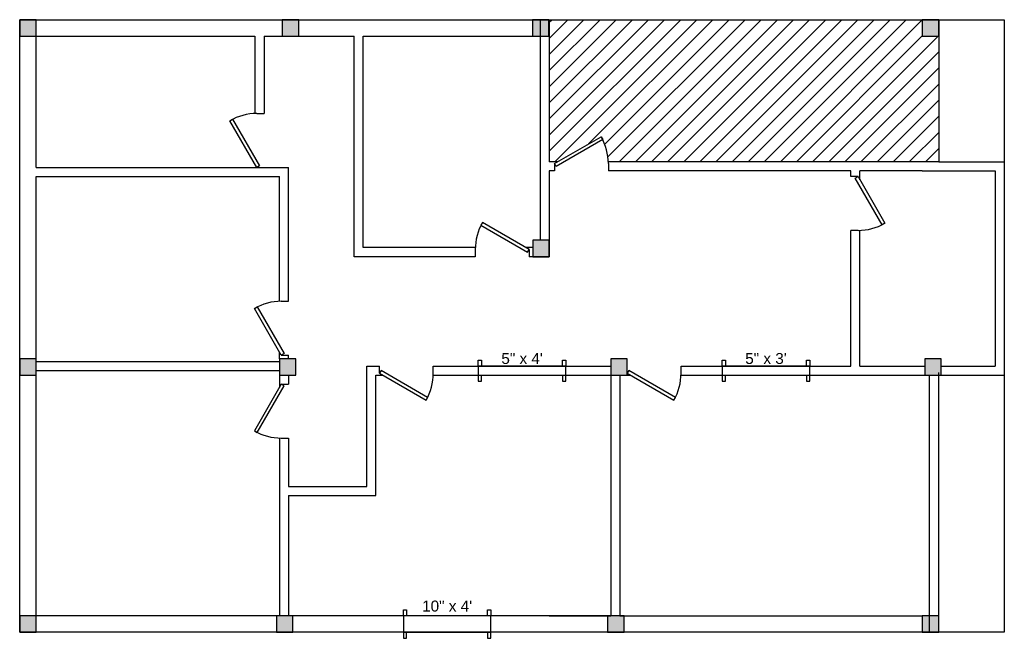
# Model space of a CAD drawing. Header units: inches. Extents: x 7 to 547, y -332 to 7.
import ezdxf
from ezdxf.enums import TextEntityAlignment as Align

# ---------------------------------------------------------------- set-up
doc = ezdxf.new("R2010")
doc.units = ezdxf.units.IN
doc.header["$MEASUREMENT"] = 0
doc.styles.get("Standard").update_dxf_attribs({"font": 'arial.ttf'})

# ---------------------------------------------------------------- blocks, each defined once
blk = doc.blocks.new('Door - Metric')
for p, q in [((0, 0), (0, -100)), ((750, 0), (750, -100))]:
    blk.add_line(p, q)
blk.add_lwpolyline([(0, 0), (650, 375), (671, 337), (22, -38)], close=True)
blk.add_arc((0, 0), 750, 0, 30)
blk = doc.blocks.new('*U15')
h = blk.add_hatch(color=1)
h.dxf.hatch_style = 1
h.paths.add_polyline_path([(9, -4.5), (9, 4.5), (0, 4.5), (0, -4.5)])
at = {"color": 1}
blk.add_lwpolyline([(0, -4.5), (9, -4.5), (9, 4.5), (0, 4.5)], close=True, dxfattribs=at)
blk = doc.blocks.new('*U16')
h = blk.add_hatch(color=1)
h.dxf.hatch_style = 1
h.paths.add_polyline_path([(9, -4.5), (9, 4.5), (0, 4.5), (0, -4.5)])
at = {"color": 1}
blk.add_lwpolyline([(0, -4.5), (9, -4.5), (9, 4.5), (0, 4.5)], close=True, dxfattribs=at)
blk = doc.blocks.new('*U10')
h = blk.add_hatch(color=1)
h.dxf.hatch_style = 1
h.paths.add_polyline_path([(9, -4.5), (9, 4.5), (0, 4.5), (0, -4.5)])
at = {"color": 1}
blk.add_lwpolyline([(0, -4.5), (9, -4.5), (9, 4.5), (0, 4.5)], close=True, dxfattribs=at)
blk = doc.blocks.new('*U11')
h = blk.add_hatch(color=1)
h.dxf.hatch_style = 1
h.paths.add_polyline_path([(9, -4.5), (9, 4.5), (0, 4.5), (0, -4.5)])
at = {"color": 1}
blk.add_lwpolyline([(0, -4.5), (9, -4.5), (9, 4.5), (0, 4.5)], close=True, dxfattribs=at)
blk = doc.blocks.new('*U12')
h = blk.add_hatch(color=1)
h.dxf.hatch_style = 1
h.paths.add_polyline_path([(9, -4.5), (9, 4.5), (0, 4.5), (0, -4.5)])
at = {"color": 1}
blk.add_lwpolyline([(0, -4.5), (9, -4.5), (9, 4.5), (0, 4.5)], close=True, dxfattribs=at)
blk = doc.blocks.new('*U13')
h = blk.add_hatch(color=1)
h.dxf.hatch_style = 1
h.paths.add_polyline_path([(9, -4.5), (9, 4.5), (0, 4.5), (0, -4.5)])
at = {"color": 1}
blk.add_lwpolyline([(0, -4.5), (9, -4.5), (9, 4.5), (0, 4.5)], close=True, dxfattribs=at)
blk = doc.blocks.new('*U14')
h = blk.add_hatch(color=1)
h.dxf.hatch_style = 1
h.paths.add_polyline_path([(9, -4.5), (9, 4.5), (0, 4.5), (0, -4.5)])
at = {"color": 1}
blk.add_lwpolyline([(0, -4.5), (9, -4.5), (9, 4.5), (0, 4.5)], close=True, dxfattribs=at)
blk = doc.blocks.new('*U5')
h = blk.add_hatch(color=1)
h.dxf.hatch_style = 1
h.paths.add_polyline_path([(9, -4.5), (9, 4.5), (0, 4.5), (0, -4.5)])
at = {"color": 1}
blk.add_lwpolyline([(0, -4.5), (9, -4.5), (9, 4.5), (0, 4.5)], close=True, dxfattribs=at)
blk = doc.blocks.new('*U6')
h = blk.add_hatch(color=1)
h.dxf.hatch_style = 1
h.paths.add_polyline_path([(9, -4.5), (9, 4.5), (0, 4.5), (0, -4.5)])
at = {"color": 1}
blk.add_lwpolyline([(0, -4.5), (9, -4.5), (9, 4.5), (0, 4.5)], close=True, dxfattribs=at)
blk = doc.blocks.new('*U7')
h = blk.add_hatch(color=1)
h.dxf.hatch_style = 1
h.paths.add_polyline_path([(9, -4.5), (9, 4.5), (0, 4.5), (0, -4.5)])
at = {"color": 1}
blk.add_lwpolyline([(0, -4.5), (9, -4.5), (9, 4.5), (0, 4.5)], close=True, dxfattribs=at)
blk = doc.blocks.new('*U8')
h = blk.add_hatch(color=1)
h.dxf.hatch_style = 1
h.paths.add_polyline_path([(9, -4.5), (9, 4.5), (0, 4.5), (0, -4.5)])
at = {"color": 1}
blk.add_lwpolyline([(0, -4.5), (9, -4.5), (9, 4.5), (0, 4.5)], close=True, dxfattribs=at)
blk = doc.blocks.new('*U9')
h = blk.add_hatch(color=1)
h.dxf.hatch_style = 1
h.paths.add_polyline_path([(9, -4.5), (9, 4.5), (0, 4.5), (0, -4.5)])
at = {"color": 1}
blk.add_lwpolyline([(0, -4.5), (9, -4.5), (9, 4.5), (0, 4.5)], close=True, dxfattribs=at)
blk = doc.blocks.new('*U4')
h = blk.add_hatch(color=1)
h.dxf.hatch_style = 1
h.paths.add_polyline_path([(9, -4.5), (9, 4.5), (0, 4.5), (0, -4.5)])
at = {"color": 1}
blk.add_lwpolyline([(0, -4.5), (9, -4.5), (9, 4.5), (0, 4.5)], close=True, dxfattribs=at)
blk = doc.blocks.new('*U17')
for p, q in [((0, 0), (0, 100)), ((750, 0), (750, 100))]:
    blk.add_line(p, q)
blk.add_lwpolyline([(0, 0), (650, -375), (671, -337), (22, 38)], close=True)
blk.add_arc((0, 0), 750, 330, 0)
blk = doc.blocks.new('*U18')
for p, q in [((-750, 0), (-750, -100)), ((0, 0), (0, -100))]:
    blk.add_line(p, q)
blk.add_lwpolyline([(0, 0), (-650, 375), (-671, 337), (-22, -38)], close=True)
blk.add_arc((0, 0), 750, 150, 180)
blk = doc.blocks.new('*U19')
for p, q in [((0, 0), (0, -100)), ((750, 0), (750, -100))]:
    blk.add_line(p, q)
blk.add_lwpolyline([(0, 0), (650, 375), (671, 337), (22, -38)], close=True)
blk.add_arc((0, 0), 750, 0, 30)
blk = doc.blocks.new('Window 5 inches')
for p, q in [((-24, 0), (-24, 3.32)), ((-24, 3.32), (-22.24, 3.32)), ((24, 0), (-24, 0)), ((-24, 0), (-24, -5)), ((-22.24, 3.32), (-22.24, 0)), ((22.24, 0), (22.24, 3.32)), ((22.24, 3.32), (24, 3.32)), ((24, 3.32), (24, 0)), ((24, -5), (24, 0)), ((-24, -5), (24, -5)), ((-24, -5), (-24, -8.32)), ((-22.24, -8.32), (-22.24, -5)), ((22.24, -5), (22.24, -8.32)), ((24, -8.32), (24, -5)), ((-24, -8.32), (-22.24, -8.32)), ((22.24, -8.32), (24, -8.32))]:
    blk.add_line(p, q)
blk.add_attdef('DIM', text='', height=6).set_placement((0, 4.17), align=Align.MIDDLE_CENTER)
blk = doc.blocks.new('Window 10 Inches')
for p, q in [((-24, 0), (-24, 3.32)), ((-24, 3.32), (-22.24, 3.32)), ((24, 0), (-24, 0)), ((-24, 0), (-24, -9)), ((-22.24, 3.32), (-22.24, 0)), ((22.24, 0), (22.24, 3.32)), ((22.24, 3.32), (24, 3.32)), ((24, 3.32), (24, 0)), ((24, -9), (24, 0)), ((-24, -9), (24, -9)), ((-24, -9), (-24, -12.32)), ((-22.24, -12.32), (-22.24, -9)), ((22.24, -9), (22.24, -12.32)), ((24, -12.32), (24, -9)), ((-24, -12.32), (-22.24, -12.32)), ((22.24, -12.32), (24, -12.32))]:
    blk.add_line(p, q)
blk.add_attdef('DIM1', text='', height=6).set_placement((0, 5.36), align=Align.MIDDLE_CENTER)

msp = doc.modelspace()

# ---------------------------------------------------------------- hatches: boundary and pattern name
at = {"transparency": 33554534}
h = msp.add_hatch(dxfattribs=at)
h.set_pattern_fill('ANSI31', color=256, scale=50)
edge = h.paths.add_edge_path()
edge.add_arc((300.43, -71.73), 29.53, 2.0631, 30)
edge.add_line((326, -56.97), (302.27, -70.67))
edge.add_line((302.27, -70.67), (297.51, -70.67))
edge.add_line((297.51, -70.67), (297.51, 7.23))
edge.add_line((297.51, 7.23), (502.11, 7.23))
edge.add_line((502.11, 7.23), (502.11, -1.77))
edge.add_line((502.11, -1.77), (511.11, -1.77))
edge.add_line((511.11, -1.77), (511.11, -70.67))
edge.add_line((511.11, -70.67), (329.94, -70.67))

# ---------------------------------------------------------------- linework, layer by layer
for p, q in [((7.11, -328.77), (7.11, 7.23)), ((7.11, 7.23), (297.51, 7.23)), ((292.51, 7.23), (292.51, -70.67)), ((297.51, 7.23), (297.51, -70.67)), ((297.51, 7.23), (511.11, 7.23)), ((511.11, 7.23), (511.11, -70.67)), ((511.11, 7.23), (547.11, 7.23)), ((547.11, 7.23), (547.11, -328.77)), ((16.11, -1.77), (136.11, -1.77)), ((16.11, -73.77), (16.11, -1.77)), ((136.11, -1.77), (136.11, -44.26)), ((141.11, -1.77), (141.11, -44.25)), ((141.11, -1.77), (190.51, -1.77)), ((190.51, -122.78), (190.51, -1.77)), ((195.51, -1.77), (292.51, -1.77)), ((195.51, -117.78), (195.51, -1.77)), ((16.11, -73.77), (154.51, -73.77)), ((154.51, -147.22), (154.51, -73.77)), ((292.51, -70.67), (292.51, -113.78)), ((302.27, -70.67), (297.51, -70.67)), ((511.11, -70.67), (329.94, -70.67)), ((511.11, -70.67), (547.11, -70.67)), ((16.11, -78.77), (136.11, -78.77)), ((16.11, -319.77), (16.11, -78.77)), ((136.11, -78.77), (149.51, -78.77)), ((149.51, -147.24), (149.51, -78.77)), ((297.51, -75.67), (297.51, -122.78)), ((300.43, -75.67), (297.51, -75.67)), ((462.94, -75.67), (329.96, -75.67)), ((462.94, -78.85), (462.94, -75.67)), ((502.11, -75.67), (467.94, -75.67)), ((467.94, -80.69), (467.94, -75.67)), ((502.11, -75.67), (511.11, -75.67)), ((511.11, -75.67), (542.11, -75.67)), ((542.11, -75.67), (542.11, -182.77)), ((462.94, -182.77), (462.94, -108.37)), ((467.94, -182.77), (467.94, -108.36)), ((256.96, -117.78), (195.51, -117.78)), ((288.51, -117.78), (284.63, -117.78)), ((256.94, -122.78), (190.51, -122.78)), ((297.51, -122.78), (286.47, -122.78)), ((149.51, -178.77), (149.51, -174.91)), ((154.51, -178.77), (154.51, -176.75)), ((16.11, -180.27), (149.51, -180.27)), ((197.51, -182.77), (204.43, -182.77)), ((197.51, -248.77), (197.51, -182.77)), ((233.95, -182.77), (331.32, -182.77)), ((369.85, -182.77), (462.94, -182.77)), ((467.94, -182.77), (503.52, -182.77)), ((512.52, -182.77), (542.11, -182.77)), ((16.11, -185.27), (149.51, -185.27)), ((149.51, -187.77), (149.51, -194.59)), ((154.51, -187.77), (154.51, -192.75)), ((202.51, -187.77), (206.27, -187.77)), ((202.51, -253.77), (202.51, -187.77)), ((233.93, -187.77), (331.32, -187.77)), ((331.32, -187.77), (331.32, -319.77)), ((336.32, -187.77), (336.32, -319.77)), ((336.32, -187.77), (342.16, -187.77)), ((369.83, -187.77), (506.11, -187.77)), ((506.11, -328.77), (506.11, -187.77)), ((511.11, -328.77), (511.11, -186.23)), ((511.11, -187.77), (547.11, -187.77)), ((149.51, -222.26), (149.51, -319.77)), ((154.51, -222.28), (154.51, -248.77)), ((154.51, -248.77), (197.51, -248.77)), ((154.51, -253.77), (202.51, -253.77)), ((154.51, -253.77), (154.51, -319.77)), ((149.51, -319.77), (16.11, -319.77)), ((329.54, -319.77), (153.51, -319.77)), ((297.51, -319.77), (331.32, -319.77)), ((336.32, -319.77), (502.11, -319.77)), ((511.11, -328.77), (7.11, -328.77)), ((547.11, -328.77), (511.11, -328.77))]:
    msp.add_line(p, q)

# ---------------------------------------------------------------- block references
for name, p in [('*U10', (7.11, 2.73)), ('*U6', (151.11, 2.73)), ('*U9', (288.31, 2.73)), ('*U13', (502.11, 2.73)), ('*U8', (288.51, -118.28)), ('*U15', (7.11, -183.27)), ('*U16', (149.51, -183.27)), ('*U4', (331.32, -183.27)), ('*U14', (503.52, -183.27)), ('*U11', (7.11, -324.27)), ('*U5', (147.92, -324.27)), ('*U7', (329.54, -324.27)), ('*U12', (502.11, -324.27))]:
    msp.add_blockref(name, p)
at = {"xscale": 0.03937007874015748, "yscale": 0.03937007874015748, "zscale": 0.03937007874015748}
for name, p, rotation in [('Door - Metric', (137.17, -73.77), 89.99999999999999), ('*U19', (466.87, -78.85), 270.0000000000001), ('Door - Metric', (150.57, -176.75), 90.00000000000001), ('*U18', (204.43, -186.71), 180), ('*U18', (340.32, -186.71), 180), ('*U17', (150.57, -192.75), 270)]:
    msp.add_blockref(name, p, dxfattribs=dict(at, rotation=rotation))
for name, p in [('Door - Metric', (300.43, -71.73)), ('*U18', (286.47, -118.84))]:
    msp.add_blockref(name, p, dxfattribs=at)
for name, p, values in [('Window 5 inches', (282.64, -182.77), {'DIM': '5" x 4\''}), ('Window 5 inches', (416.39, -182.77), {'DIM': '5" x 3\''}), ('Window 10 Inches', (241.52, -319.77), {'DIM1': '10" x 4\''})]:
    msp.add_blockref(name, p).add_auto_attribs(values)

doc.saveas('drawing.dxf')
